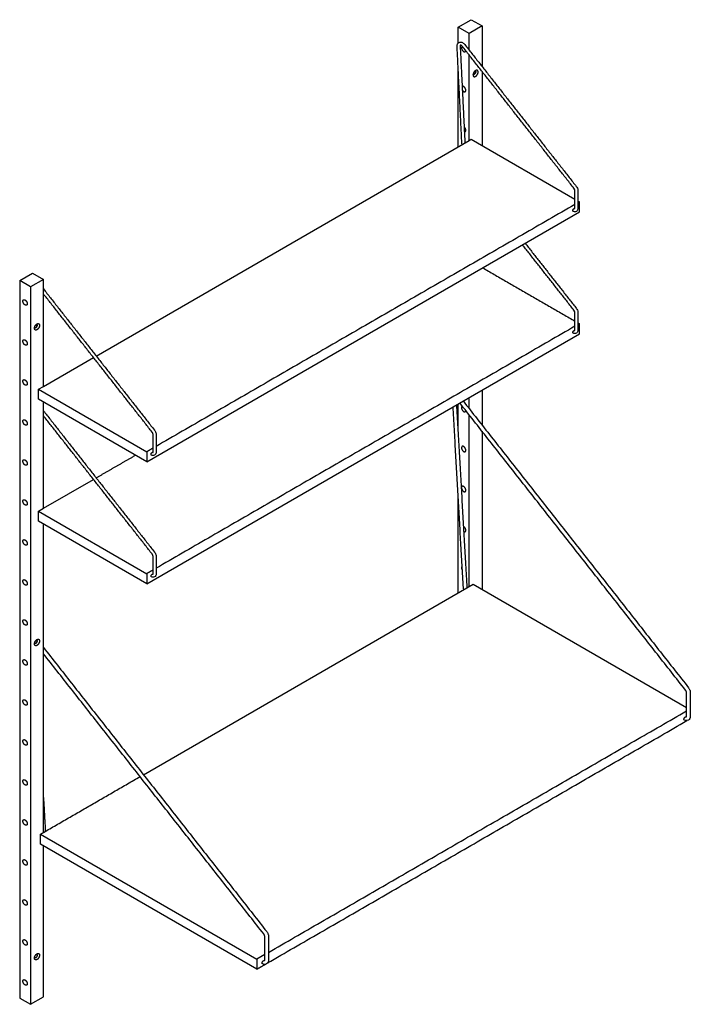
# Model space of a CAD drawing. Header units: millimetres. Extents: x -2231 to 2230, y -647 to 647.
# Tile 1 of 3: x -2231 to -1354, y -639 to 647. Entities that reach past the tile are written whole.
import ezdxf

# ---------------------------------------------------------------- set-up
doc = ezdxf.new("R2010")
doc.units = ezdxf.units.MM
doc.layers.add('Défaut', color=7, linetype='Continuous', true_color=0x000000)

msp = doc.modelspace()

# ---------------------------------------------------------------- linework, layer by layer
at = {"layer": 'Défaut', "lineweight": -3}
for points in [[(-1625.9, 639.1), (-1642.9, 629.3), (-1657.1, 637.5), (-1640.1, 647.3), (-1625.9, 639.1), (-1625.9, 586.1)], [(-2130.5, 207.9), (-1642.9, 489.4), (-1640.2, 491), (-1504.6, 412.7)], [(-2205.9, 164.4), (-2064.4, 82.7), (-2064.4, 69.7), (-1498.7, 396.3), (-1498.7, 409.3), (-1500.6, 408.2)], [(-2230.5, 306.4), (-2213.6, 316.2), (-2199.4, 308), (-2216.4, 298.2), (-2230.5, 306.4), (-2230.5, -630.9), (-2216.4, -639.1), (-2199.4, -629.3), (-2199.4, -432.1)], [(-2205.9, 5.2), (-2064.4, -76.5), (-2064.4, -89.6), (-1498.7, 237), (-1498.7, 250.1), (-1500.6, 249)], [(-2064.4, 69.7), (-2205.9, 151.3), (-2205.9, 164.4), (-2199.4, 168.1), (-2134, 205.9)], [(-2064.4, -89.6), (-2205.9, -7.9), (-2205.9, 5.2), (-2199.4, 8.9), (-2134, 46.6)], [(-2068.7, -339.1), (-1637.6, -90.2), (-1358.7, -251.3)], [(-1910.2, -574.2), (-1920.5, -580.1), (-1920.5, -593.2), (-2203.3, -429.9), (-2203.3, -416.8), (-1920.5, -580.1)]]:
    msp.add_lwpolyline(points, dxfattribs=at)
for points, degree in [([(-1657.1, 617.1), (-1657.1, 627.3), (-1657.1, 637.5)], 2), ([(-1642.9, 607.6), (-1642.9, 618.5), (-1642.9, 629.3)], 2), ([(-1658.6, 612.7), (-1658.6, 612.9), (-1658.6, 613), (-1658.6, 613.1)], 3), ([(-1652.4, 485.9), (-1655.5, 549.3), (-1658.6, 612.7)], 2), ([(-1654.6, 613.1), (-1654.6, 613.1), (-1654.6, 613), (-1654.6, 612.9)], 3), ([(-1654.6, 612.9), (-1651.5, 549.6), (-1648.4, 486.2)], 2), ([(-1505.9, 427), (-1578.8, 519.7), (-1651.7, 612.4)], 2), ([(-1648.6, 614.9), (-1575.7, 522.2), (-1502.8, 429.5)], 2), ([(-1642.9, 489.4), (-1642.9, 545.3), (-1642.9, 601.2)], 2), ([(-1657.1, 481.2), (-1657.1, 531.3), (-1657.1, 581.4)], 2), ([(-1635.1, 580.4), (-1635, 580.4), (-1634.9, 580.4)], 2), ([(-1625.9, 579.6), (-1625.9, 531.2), (-1625.9, 482.8)], 2), ([(-1637.7, 575.9), (-1637.6, 575.9), (-1637.5, 575.8)], 2), ([(-1652.1, 484.1), (-1652.3, 484.7), (-1652.4, 485.3), (-1652.4, 485.9)], 3), ([(-1504.6, 400.9), (-1504.6, 412.3), (-1504.6, 423.8)], 2), ([(-1500.6, 423.8), (-1500.6, 412.3), (-1500.6, 400.9)], 2), ([(-1504.6, 405.9), (-1778.4, 247.9), (-2052.2, 89.8)], 2), ([(-1504.7, 400.4), (-1504.7, 400.5), (-1504.6, 400.7), (-1504.6, 400.9)], 3), ([(-1500.6, 410.4), (-1499.7, 409.9), (-1498.7, 409.3)], 2), ([(-1505.9, 267.8), (-1539.5, 310.5), (-1573.2, 353.3)], 2), ([(-1569.7, 355.3), (-1536.2, 312.8), (-1502.8, 270.3)], 2), ([(-1625.3, 323.2), (-1565, 288.3), (-1504.6, 253.5)], 2), ([(-2216.4, 298.2), (-2216.4, -170.4), (-2216.4, -639.1)], 2), ([(-2199.4, 168.1), (-2199.4, 238.1), (-2199.4, 308)], 2), ([(-2199.4, 295.5), (-2126.9, 203.3), (-2054.3, 111.1)], 2), ([(-2057.5, 108.6), (-2128.4, 198.8), (-2199.4, 289)], 2), ([(-1504.6, 241.7), (-1504.6, 253.1), (-1504.6, 264.6)], 2), ([(-1500.6, 264.6), (-1500.6, 253.1), (-1500.6, 241.7)], 2), ([(-2210.9, 244.7), (-2211, 244.8), (-2211.1, 244.8)], 2), ([(-2208.5, 249.3), (-2208.4, 249.3), (-2208.3, 249.2)], 2), ([(-1504.6, 246.7), (-1778.4, 88.6), (-2052.2, -69.4)], 2), ([(-1500.6, 251.2), (-1499.7, 250.7), (-1498.7, 250.1)], 2), ([(-1504.7, 241.2), (-1504.7, 241.3), (-1504.6, 241.5), (-1504.6, 241.7)], 3), ([(-1625.9, 163.6), (-1625.9, 140.6), (-1625.9, 117.6)], 2), ([(-2199.4, 8.9), (-2199.4, 78.2), (-2199.4, 147.6)], 2), ([(-1650.4, -94.9), (-1657.1, 23.4), (-1663.9, 141.7)], 2), ([(-1645.4, -94.6), (-1652.2, 24.9), (-1659, 144.5)], 2), ([(-1657.1, 110.3), (-1657.1, 128), (-1657.1, 145.6)], 2), ([(-1359.9, -228.7), (-1507.5, -41), (-1655.2, 146.7)], 2), ([(-1650.8, 149.2), (-1503.4, -38.2), (-1355.9, -225.6)], 2), ([(-1642.9, 139.2), (-1642.9, 146.5), (-1642.9, 153.8)], 2), ([(-2199.4, 136.3), (-2126.9, 44.1), (-2054.3, -48.2)], 2), ([(-2057.5, -50.6), (-2128.4, 39.6), (-2199.4, 129.8)], 2), ([(-1642.9, -93.3), (-1642.9, 18.9), (-1642.9, 131.1)], 2), ([(-2056.2, 82.5), (-2056.2, 93.9), (-2056.2, 105.3)], 2), ([(-2052.2, 105.3), (-2052.2, 93.9), (-2052.2, 82.5)], 2), ([(-1625.9, 109.5), (-1625.9, 6.3), (-1625.9, -96.9)], 2), ([(-2130.5, 48.7), (-2104.9, 63.5), (-2079.3, 78.2)], 2), ([(-2056.2, 87.5), (-2060.3, 85.1), (-2064.4, 82.7)], 2), ([(-2056.2, 82), (-2056.2, 82.1), (-2056.2, 82.2), (-2056.2, 82.5)], 3), ([(-2056.2, 82), (-2056.2, 82), (-2056.2, 82), (-2056.2, 82)], 3), ([(-1657.1, -101.4), (-1657.1, -39.4), (-1657.1, 22.6)], 2), ([(-2199.4, -414.6), (-2199.4, -213.1), (-2199.4, -11.6)], 2), ([(-2056.2, -76.7), (-2056.2, -65.3), (-2056.2, -53.9)], 2), ([(-2052.2, -53.9), (-2052.2, -65.3), (-2052.2, -76.7)], 2), ([(-2056.2, -71.7), (-2060.3, -74.1), (-2064.4, -76.5)], 2), ([(-2056.2, -77.2), (-2056.2, -77.1), (-2056.2, -77), (-2056.2, -76.7)], 3), ([(-2056.2, -77.2), (-2056.2, -77.2), (-2056.2, -77.2), (-2056.2, -77.2)], 3), ([(-2208.5, -163), (-2208.4, -163), (-2208.3, -163.1)], 2), ([(-2210.9, -167.6), (-2211, -167.6), (-2211.1, -167.5)], 2), ([(-2199.4, -173), (-2053.4, -358.5), (-1907.5, -544.1)], 2), ([(-1911.4, -547.2), (-2055.4, -364.1), (-2199.4, -181.1)], 2), ([(-1358.7, -262.9), (-1358.7, -247.3), (-1358.7, -231.7)], 2), ([(-1353.7, -231.7), (-1353.7, -247.3), (-1353.7, -262.9)], 2), ([(-1905.2, -571.3), (-1632, -413.5), (-1358.7, -255.8)], 2), ([(-1906.3, -585), (-1632.2, -426.8), (-1358.2, -268.5)], 2), ([(-1358.8, -263.5), (-1358.7, -263.4), (-1358.7, -263.2), (-1358.7, -262.9)], 3), ([(-2203.3, -416.8), (-2138.2, -379.2), (-2073.1, -341.6)], 2), ([(-2199.4, -369.1), (-2198.2, -391.1), (-2196.9, -413.1)], 2), ([(-1910.2, -581.3), (-1910.2, -565.7), (-1910.2, -550.1)], 2), ([(-1905.2, -550.1), (-1905.2, -565.7), (-1905.2, -581.3)], 2), ([(-2210.9, -578.3), (-2211, -578.3), (-2211.1, -578.2)], 2), ([(-2208.7, -573.6), (-2208.5, -573.7), (-2208.3, -573.8)], 2), ([(-1920.5, -593.2), (-1915.1, -590.1), (-1909.7, -587)], 2), ([(-1910.3, -582), (-1910.3, -581.8), (-1910.2, -581.6), (-1910.2, -581.3)], 3), ([(-1905.2, -581.3), (-1905.2, -581.3), (-1905.2, -581.3), (-1905.2, -581.3)], 3)]:
    msp.add_open_spline(points, degree=degree, dxfattribs=at)
for points, knots in [([(-1658.6, 613.1), (-1658.6, 614), (-1658.4, 614.8), (-1658.1, 615.5), (-1657.8, 616.4), (-1657.2, 617.1), (-1656.4, 617.6)], [161.324397, 161.324397, 161.324397, 161.324397, 164.247938, 164.247938, 164.247938, 167.676373, 167.676373, 167.676373, 167.676373]), ([(-1656.4, 617.6), (-1655.5, 618.1), (-1654.6, 618.2), (-1653.7, 618.1), (-1652.9, 618), (-1652.1, 617.7), (-1651.4, 617.3), (-1650.3, 616.7), (-1649.4, 615.9), (-1648.6, 614.9)], [167.676373, 167.676373, 167.676373, 167.676373, 171.104881, 171.104881, 171.104881, 174.028485, 174.028485, 174.028485, 178.065081, 178.065081, 178.065081, 178.065081]), ([(-1654.4, 614.1), (-1654.4, 614.1), (-1654.4, 614.2), (-1654.5, 613.8), (-1654.6, 613.5), (-1654.6, 613.1)], [752.778228, 752.778228, 752.778228, 752.778228, 754.779764, 754.779764, 756.532323, 756.532323, 756.532323, 756.532323]), ([(-1651.7, 612.4), (-1652.3, 613), (-1652.8, 613.6), (-1653.4, 613.8), (-1653.7, 614), (-1654, 614.1), (-1654.3, 614.2), (-1654.4, 614.1), (-1654.4, 614.1)], [746.341517, 746.341517, 746.341517, 746.341517, 749.024134, 749.024134, 749.024134, 750.776693, 750.776693, 752.778228, 752.778228, 752.778228, 752.778228]), ([(-1504.6, 423.8), (-1504.6, 424.4), (-1504.9, 425.4), (-1505.4, 426.3), (-1505.6, 426.5), (-1505.7, 426.8), (-1505.9, 427)], [501.680178, 501.680178, 501.680178, 501.680178, 504.788749, 504.788749, 504.788749, 505.762784, 505.762784, 505.762784, 505.762784]), ([(-1502.8, 429.5), (-1502.5, 429.1), (-1502.2, 428.7), (-1501.9, 428.3), (-1501.1, 426.8), (-1500.6, 425.3), (-1500.6, 423.8)], [418.643815, 418.643815, 418.643815, 418.643815, 420.173665, 420.173665, 420.173665, 425.18679, 425.18679, 425.18679, 425.18679]), ([(-1500.6, 400.9), (-1500.6, 400.2), (-1500.8, 399.4), (-1501, 398.8), (-1501.4, 398), (-1501.9, 397.3), (-1502.7, 396.9)], [453.18679, 453.18679, 453.18679, 453.18679, 455.739341, 455.739341, 455.739341, 458.77849, 458.77849, 458.77849, 458.77849]), ([(-1502.7, 396.9), (-1503.4, 396.5), (-1504.3, 396.3), (-1505.1, 396.4), (-1505.6, 396.5), (-1506.1, 396.6), (-1506.6, 396.8)], [458.77849, 458.77849, 458.77849, 458.77849, 461.818292, 461.818292, 461.818292, 463.643872, 463.643872, 463.643872, 463.643872]), ([(-1502.8, 270.3), (-1502.5, 269.9), (-1502.2, 269.5), (-1501.9, 269), (-1501.1, 267.6), (-1500.6, 266), (-1500.6, 264.6)], [266.755796, 266.755796, 266.755796, 266.755796, 268.285646, 268.285646, 268.285646, 273.298771, 273.298771, 273.298771, 273.298771]), ([(-1504.6, 264.6), (-1504.6, 265.2), (-1504.9, 266.2), (-1505.4, 267), (-1505.6, 267.3), (-1505.7, 267.6), (-1505.9, 267.8)], [349.794343, 349.794343, 349.794343, 349.794343, 352.902914, 352.902914, 352.902914, 353.876949, 353.876949, 353.876949, 353.876949]), ([(-1502.7, 237.7), (-1503.4, 237.2), (-1504.3, 237.1), (-1505.1, 237.2), (-1505.6, 237.3), (-1506.1, 237.4), (-1506.6, 237.6)], [306.890471, 306.890471, 306.890471, 306.890471, 309.930646, 309.930646, 309.930646, 311.755853, 311.755853, 311.755853, 311.755853]), ([(-1500.6, 241.7), (-1500.6, 240.9), (-1500.8, 240.2), (-1501, 239.5), (-1501.4, 238.8), (-1501.9, 238.1), (-1502.7, 237.7)], [301.298771, 301.298771, 301.298771, 301.298771, 303.851322, 303.851322, 303.851322, 306.890471, 306.890471, 306.890471, 306.890471]), ([(-2056.2, 105.3), (-2056.2, 106), (-2056.4, 107), (-2056.9, 107.8), (-2057.1, 108.1), (-2057.3, 108.4), (-2057.5, 108.6)], [349.788341, 349.788341, 349.788341, 349.788341, 352.896911, 352.896911, 352.896911, 353.870947, 353.870947, 353.870947, 353.870947]), ([(-2054.3, 111.1), (-2054, 110.7), (-2053.7, 110.3), (-2053.5, 109.8), (-2052.6, 108.4), (-2052.2, 106.8), (-2052.2, 105.3)], [266.755796, 266.755796, 266.755796, 266.755796, 268.285646, 268.285646, 268.285646, 273.298771, 273.298771, 273.298771, 273.298771]), ([(-2054.2, 78.5), (-2055, 78), (-2055.8, 77.9), (-2056.6, 78), (-2057.2, 78), (-2057.7, 78.2), (-2058.1, 78.4)], [306.890471, 306.890471, 306.890471, 306.890471, 309.92962, 309.92962, 309.92962, 311.755853, 311.755853, 311.755853, 311.755853]), ([(-2052.2, 82.5), (-2052.2, 81.7), (-2052.3, 81), (-2052.6, 80.3), (-2052.9, 79.5), (-2053.5, 78.9), (-2054.2, 78.5)], [301.298771, 301.298771, 301.298771, 301.298771, 303.851322, 303.851322, 303.851322, 306.890471, 306.890471, 306.890471, 306.890471]), ([(-2056.2, -53.9), (-2056.2, -53.2), (-2056.4, -52.3), (-2056.9, -51.4), (-2057.1, -51.1), (-2057.3, -50.9), (-2057.5, -50.6)], [349.788966, 349.788966, 349.788966, 349.788966, 352.897536, 352.897536, 352.897536, 353.871572, 353.871572, 353.871572, 353.871572]), ([(-2054.3, -48.2), (-2054, -48.5), (-2053.7, -49), (-2053.5, -49.4), (-2052.6, -50.8), (-2052.2, -52.4), (-2052.2, -53.9)], [266.755796, 266.755796, 266.755796, 266.755796, 268.285646, 268.285646, 268.285646, 273.298771, 273.298771, 273.298771, 273.298771]), ([(-2052.2, -76.7), (-2052.2, -77.5), (-2052.3, -78.2), (-2052.6, -78.9), (-2052.9, -79.7), (-2053.5, -80.3), (-2054.2, -80.8)], [301.298771, 301.298771, 301.298771, 301.298771, 303.851322, 303.851322, 303.851322, 306.890471, 306.890471, 306.890471, 306.890471]), ([(-2054.2, -80.8), (-2055, -81.2), (-2055.8, -81.3), (-2056.6, -81.2), (-2057.2, -81.2), (-2057.7, -81), (-2058.1, -80.8)], [306.890471, 306.890471, 306.890471, 306.890471, 309.929727, 309.929727, 309.929727, 311.755853, 311.755853, 311.755853, 311.755853]), ([(-1649.9, -97.3), (-1649.9, -97.2), (-1649.9, -97.2), (-1649.9, -97.2), (-1650.2, -96.4), (-1650.3, -95.7), (-1650.4, -94.9)], [7.345643, 7.345643, 7.345643, 7.345643, 7.490226, 7.490226, 7.490226, 9.902625, 9.902625, 9.902625, 9.902625]), ([(-1358.7, -231.7), (-1358.7, -231.5), (-1358.7, -231.3), (-1358.8, -231.1), (-1358.8, -230.8), (-1358.9, -230.6), (-1359, -230.3), (-1359.1, -230), (-1359.2, -229.7), (-1359.4, -229.5), (-1359.5, -229.2), (-1359.7, -228.9), (-1359.9, -228.7)], [645.482983, 645.482983, 645.482983, 645.482983, 646.367016, 646.367016, 646.367016, 647.291751, 647.291751, 647.291751, 648.225399, 648.225399, 648.225399, 649.128248, 649.128248, 649.128248, 649.128248]), ([(-1355.9, -225.6), (-1355.6, -226.1), (-1355.3, -226.5), (-1355, -227), (-1354.7, -227.5), (-1354.5, -228), (-1354.3, -228.5), (-1354.1, -229), (-1354, -229.6), (-1353.8, -230.1), (-1353.7, -230.6), (-1353.7, -231.1), (-1353.7, -231.7)], [541.721272, 541.721272, 541.721272, 541.721272, 543.358168, 543.358168, 543.358168, 545.052322, 545.052322, 545.052322, 546.769767, 546.769767, 546.769767, 548.47938, 548.47938, 548.47938, 548.47938]), ([(-1356.2, -267.9), (-1357.2, -268.5), (-1358.2, -268.6), (-1359.3, -268.5), (-1359.9, -268.4), (-1360.5, -268.3), (-1361.1, -268)], [592.327784, 592.327784, 592.327784, 592.327784, 595.36704, 595.36704, 595.36704, 597.193166, 597.193166, 597.193166, 597.193166]), ([(-1353.7, -262.9), (-1353.7, -263.8), (-1353.8, -264.8), (-1354.2, -265.6), (-1354.6, -266.6), (-1355.3, -267.4), (-1356.2, -267.9)], [586.736085, 586.736085, 586.736085, 586.736085, 589.288635, 589.288635, 589.288635, 592.327784, 592.327784, 592.327784, 592.327784]), ([(-1910.2, -550.1), (-1910.2, -549.9), (-1910.2, -549.7), (-1910.3, -549.5), (-1910.3, -549.3), (-1910.4, -549), (-1910.5, -548.7), (-1910.6, -548.4), (-1910.8, -548.2), (-1910.9, -547.9), (-1911.1, -547.6), (-1911.2, -547.4), (-1911.4, -547.2)], [645.482983, 645.482983, 645.482983, 645.482983, 646.367016, 646.367016, 646.367016, 647.291751, 647.291751, 647.291751, 648.225399, 648.225399, 648.225399, 649.128248, 649.128248, 649.128248, 649.128248]), ([(-1907.5, -544.1), (-1907.1, -544.5), (-1906.8, -544.9), (-1906.6, -545.4), (-1906.3, -545.9), (-1906.1, -546.4), (-1905.9, -546.9), (-1905.7, -547.5), (-1905.5, -548), (-1905.4, -548.5), (-1905.3, -549.1), (-1905.2, -549.6), (-1905.2, -550.1)], [541.721272, 541.721272, 541.721272, 541.721272, 543.358168, 543.358168, 543.358168, 545.052322, 545.052322, 545.052322, 546.769767, 546.769767, 546.769767, 548.47938, 548.47938, 548.47938, 548.47938]), ([(-2210.9, -578.3), (-2210.9, -578.3), (-2210.9, -578.3), (-2210.9, -578.3), (-2211, -578.2), (-2211.1, -578.2), (-2211.1, -578.1), (-2211.1, -578.1), (-2211.1, -578.1), (-2211.1, -578.1)], [5.9835745, 5.9835745, 5.9835745, 5.9835745, 6.1503368, 6.1503368, 6.1503368, 6.5337026, 6.5337026, 6.5337026, 6.5948216, 6.5948216, 6.5948216, 6.5948216]), ([(-2209.5, -578.2), (-2209.7, -578.4), (-2209.9, -578.4), (-2210.3, -578.5), (-2210.5, -578.5), (-2210.7, -578.4), (-2210.8, -578.4), (-2210.8, -578.4), (-2210.8, -578.4), (-2210.8, -578.4), (-2210.8, -578.3), (-2210.9, -578.3)], [3.932188, 3.932188, 3.932188, 3.932188, 4.813686, 4.813686, 5.709745, 5.709745, 5.709745, 5.942697, 5.942697, 5.942697, 5.983574, 5.983574, 5.983574, 5.983574]), ([(-2207.8, -575.1), (-2207.8, -575.2), (-2207.8, -575.3), (-2207.8, -575.4), (-2207.8, -575.6), (-2207.9, -575.8), (-2207.9, -576), (-2208, -576.2), (-2208.1, -576.4), (-2208.2, -576.6), (-2208.2, -576.6), (-2208.2, -576.7), (-2208.2, -576.7), (-2208.2, -576.7), (-2208.2, -576.8), (-2208.3, -576.9), (-2208.4, -577), (-2208.5, -577.2), (-2208.6, -577.3), (-2208.8, -577.7), (-2209.2, -578), (-2209.5, -578.2), (-2209.5, -578.2), (-2209.5, -578.2), (-2209.5, -578.2)], [0, 0, 0, 0, 0.339548, 0.339548, 0.339548, 0.95012, 0.95012, 0.95012, 1.622447, 1.622447, 1.622447, 1.682017, 1.682017, 1.682017, 1.910354, 1.910354, 1.910354, 2.446947, 2.446947, 2.446947, 3.917625, 3.917625, 3.917625, 3.932188, 3.932188, 3.932188, 3.932188]), ([(-1907.8, -586.4), (-1908.7, -586.9), (-1909.8, -587.1), (-1910.8, -587), (-1911.5, -586.9), (-1912.1, -586.7), (-1912.7, -586.4)], [592.327784, 592.327784, 592.327784, 592.327784, 595.36704, 595.36704, 595.36704, 597.193166, 597.193166, 597.193166, 597.193166]), ([(-1905.2, -581.3), (-1905.2, -582.3), (-1905.4, -583.2), (-1905.7, -584), (-1906.2, -585), (-1906.8, -585.8), (-1907.8, -586.4)], [586.736085, 586.736085, 586.736085, 586.736085, 589.288635, 589.288635, 589.288635, 592.327784, 592.327784, 592.327784, 592.327784])]:
    msp.add_open_spline(points, degree=3, knots=knots, dxfattribs=at)
for points, weights in [([(-1652, 612.4), (-1652.8, 611.9), (-1652.8, 610.5)], [0.853553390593, 0.853553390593, 1]), ([(-1651.8, 612.5), (-1651.9, 612.4), (-1652, 612.4)], [0.855224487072, 0.853553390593, 0.853553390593]), ([(-1648, 605.4), (-1647.4, 605.8), (-1647.2, 606.6)], [0.853553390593, 0.853553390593, 0.92890787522]), ([(-1636.2, 575.9), (-1634.3, 577), (-1634.3, 579.1)], [1, 0.707106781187, 1]), ([(-1635.1, 580.4), (-1635, 580.4), (-1634.9, 580.3)], [0.859801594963, 0.853408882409, 0.853556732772]), ([(-1631.1, 579), (-1631.1, 581.2), (-1632.8, 581.3)], [1, 0.867048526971, 1]), ([(-1637.7, 576), (-1637.6, 575.9), (-1637.5, 575.8)], [0.954438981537, 0.972843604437, 1]), ([(-1637.5, 575.8), (-1636.9, 575.5), (-1636.2, 575.9)], [1, 0.923879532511, 1]), ([(-1652, 560.1), (-1652, 560.1), (-1652, 560.1)], [0.853553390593, 0.853553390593, 0.853589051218]), ([(-1648, 553.2), (-1647.2, 553.7), (-1647.2, 555)], [0.853553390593, 0.853553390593, 1]), ([(-1647.2, 502.8), (-1647.2, 505.5), (-1649.4, 507.3)], [1, 0.745716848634, 0.932959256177]), ([(-1648, 500.9), (-1647.2, 501.4), (-1647.2, 502.8)], [0.853553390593, 0.853553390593, 1]), ([(-1649.1, 500.8), (-1648.5, 500.7), (-1648, 500.9)], [0.903944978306, 0.853553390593, 0.853553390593]), ([(-1506.8, 396.9), (-1507.3, 397.2), (-1507.3, 397.9)], [0.853553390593, 0.853553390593, 1]), ([(-1506.6, 396.8), (-1506.7, 396.9), (-1506.8, 396.9)], [0.863383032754, 0.853553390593, 0.853553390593]), ([(-2226.3, 279.5), (-2226.3, 280.8), (-2225.5, 281.3)], [1, 0.853553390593, 0.853553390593]), ([(-2220.6, 276.2), (-2220.6, 274.8), (-2221.5, 274.4)], [1, 0.853553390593, 0.853553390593]), ([(-2210.9, 244.7), (-2211, 244.8), (-2211.1, 244.9)], [1, 0.983485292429, 0.974136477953]), ([(-2209.6, 244.9), (-2210.4, 244.4), (-2210.9, 244.7)], [1, 0.923879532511, 1]), ([(-2208.6, 249.3), (-2208.4, 249.3), (-2208.3, 249.2)], [0.97349155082, 0.982907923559, 1]), ([(-2210.7, 242.4), (-2211.2, 243.1), (-2211.2, 244.1)], [1, 0.965393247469, 1]), ([(-1506.8, 237.7), (-1507.3, 238), (-1507.3, 238.7)], [0.853553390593, 0.853553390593, 1]), ([(-1506.6, 237.6), (-1506.7, 237.7), (-1506.8, 237.7)], [0.863423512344, 0.853553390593, 0.853553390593]), ([(-2226.3, 227.2), (-2226.3, 228.6), (-2225.5, 229)], [1, 0.853553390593, 0.853553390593]), ([(-2220.6, 223.9), (-2220.6, 222.6), (-2221.5, 222.1)], [1, 0.853553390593, 0.853553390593]), ([(-2226.3, 174.9), (-2226.3, 176.3), (-2225.5, 176.8)], [1, 0.853553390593, 0.853553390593]), ([(-2220.6, 171.7), (-2220.6, 170.3), (-2221.5, 169.8)], [1, 0.853553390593, 0.853553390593]), ([(-1652, 142.1), (-1652.8, 141.6), (-1652.8, 140.2)], [0.853553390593, 0.853553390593, 1]), ([(-1651.7, 142.2), (-1651.8, 142.2), (-1652, 142.1)], [0.858426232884, 0.853553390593, 0.853553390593]), ([(-1648, 135.1), (-1647.3, 135.5), (-1647.2, 136.5)], [0.853553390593, 0.853553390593, 0.946770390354]), ([(-2226.3, 122.7), (-2226.3, 124), (-2225.5, 124.5)], [1, 0.853553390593, 0.853553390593]), ([(-2220.6, 119.4), (-2220.6, 118.1), (-2221.5, 117.6)], [1, 0.853553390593, 0.853553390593]), ([(-2058.4, 78.5), (-2058.8, 78.7), (-2058.8, 79.4)], [0.853553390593, 0.853553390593, 1]), ([(-2058.1, 78.4), (-2058.3, 78.4), (-2058.4, 78.5)], [0.863312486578, 0.853553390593, 0.853553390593]), ([(-1650, 89.6), (-1651.2, 90.3), (-1652, 89.8)], [1, 0.853553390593, 0.853553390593]), ([(-1650, 83.1), (-1648.8, 82.4), (-1648, 82.9)], [1, 0.853553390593, 0.853553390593]), ([(-2226.3, 70.4), (-2226.3, 71.8), (-2225.5, 72.3)], [1, 0.853553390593, 0.853553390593]), ([(-2220.6, 67.2), (-2220.6, 65.8), (-2221.5, 65.3)], [1, 0.853553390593, 0.853553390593]), ([(-1652, 37.6), (-1652.8, 37.1), (-1652.8, 35.9)], [0.853553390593, 0.853553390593, 0.977643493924]), ([(-1652.8, 35.1), (-1652.3, 32.2), (-1650, 30.8)], [0.933298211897, 0.745486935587, 1]), ([(-1650, 37.4), (-1651.2, 38), (-1652, 37.6)], [1, 0.853553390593, 0.853553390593]), ([(-1650, 30.8), (-1648.8, 30.2), (-1648, 30.6)], [1, 0.853553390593, 0.853553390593]), ([(-2226.3, 18.2), (-2226.3, 19.5), (-2225.5, 20)], [1, 0.853553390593, 0.853553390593]), ([(-2220.6, 14.9), (-2220.6, 13.6), (-2221.5, 13.1)], [1, 0.853553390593, 0.853553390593]), ([(-1649.5, -21.6), (-1648.6, -22), (-1648, -21.6)], [0.941101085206, 0.853553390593, 0.853553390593]), ([(-2226.3, -34.1), (-2226.3, -32.7), (-2225.5, -32.2)], [1, 0.853553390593, 0.853553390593]), ([(-2220.6, -37.3), (-2220.6, -38.7), (-2221.5, -39.2)], [1, 0.853553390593, 0.853553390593]), ([(-1651.9, -66.9), (-1652, -66.9), (-1652, -66.9)], [0.853636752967, 0.853553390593, 0.853553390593]), ([(-2226.3, -86.3), (-2226.3, -85), (-2225.5, -84.5)], [1, 0.853553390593, 0.853553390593]), ([(-2220.6, -89.6), (-2220.6, -91), (-2221.5, -91.4)], [1, 0.853553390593, 0.853553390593]), ([(-2058.4, -80.7), (-2058.8, -80.5), (-2058.8, -79.8)], [0.853553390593, 0.853553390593, 1]), ([(-2058.1, -80.8), (-2058.3, -80.8), (-2058.4, -80.7)], [0.863324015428, 0.853553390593, 0.853553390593]), ([(-1645.4, -94.7), (-1645.4, -94.7), (-1645.4, -94.6)], [0.99383428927, 0.996792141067, 1]), ([(-2226.3, -138.6), (-2226.3, -137.2), (-2225.5, -136.8)], [1, 0.853553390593, 0.853553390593]), ([(-2220.6, -141.9), (-2220.6, -143.2), (-2221.5, -143.7)], [1, 0.853553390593, 0.853553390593]), ([(-2208.6, -163), (-2208.4, -163), (-2208.3, -163.1)], [0.97349155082, 0.982907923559, 1]), ([(-2210.7, -169.9), (-2211.2, -169.3), (-2211.2, -168.3)], [1, 0.96539324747, 1]), ([(-2210.9, -167.6), (-2211, -167.5), (-2211.1, -167.5)], [1, 0.983485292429, 0.974136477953]), ([(-2209.6, -167.5), (-2210.4, -167.9), (-2210.9, -167.6)], [1, 0.923879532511, 1]), ([(-2226.3, -190.8), (-2226.3, -189.5), (-2225.5, -189)], [1, 0.853553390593, 0.853553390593]), ([(-2220.6, -194.1), (-2220.6, -195.5), (-2221.5, -195.9)], [1, 0.853553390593, 0.853553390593]), ([(-2225.5, -241.3), (-2224.6, -240.8), (-2223.5, -241.5)], [0.853553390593, 0.853553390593, 1]), ([(-2221.5, -248.2), (-2222.3, -248.7), (-2223.5, -248)], [0.853553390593, 0.853553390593, 1]), ([(-1361.4, -267.9), (-1362, -267.6), (-1362, -266.7)], [0.853553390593, 0.853553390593, 1]), ([(-1361.1, -268), (-1361.3, -268), (-1361.4, -267.9)], [0.863324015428, 0.853553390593, 0.853553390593]), ([(-2225.5, -293.5), (-2224.6, -293), (-2223.5, -293.7)], [0.853553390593, 0.853553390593, 1]), ([(-2221.5, -300.5), (-2222.3, -300.9), (-2223.5, -300.3)], [0.853553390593, 0.853553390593, 1]), ([(-2225.5, -345.8), (-2224.6, -345.3), (-2223.5, -346)], [0.853553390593, 0.853553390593, 1]), ([(-2221.5, -352.7), (-2222.3, -353.2), (-2223.5, -352.5)], [0.853553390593, 0.853553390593, 1]), ([(-2225.5, -398), (-2224.6, -397.6), (-2223.5, -398.2)], [0.853553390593, 0.853553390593, 1]), ([(-2221.5, -405), (-2222.3, -405.4), (-2223.5, -404.8)], [0.853553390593, 0.853553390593, 1]), ([(-2199.4, -414.6), (-2199.4, -414.6), (-2199.4, -414.6)], [0.853553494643, 0.853552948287, 0.853555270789]), ([(-2196.9, -413.1), (-2196.9, -413.1), (-2196.9, -413.1)], [1, 0.996926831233, 0.994083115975]), ([(-2226.3, -452.1), (-2226.3, -450.8), (-2225.5, -450.3)], [1, 0.853553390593, 0.853553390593]), ([(-2220.6, -455.4), (-2220.6, -456.7), (-2221.5, -457.2)], [1, 0.853553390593, 0.853553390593]), ([(-2226.3, -504.4), (-2226.3, -503), (-2225.5, -502.6)], [1, 0.853553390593, 0.853553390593]), ([(-2220.6, -507.6), (-2220.6, -509), (-2221.5, -509.5)], [1, 0.853553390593, 0.853553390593]), ([(-2226.3, -556.6), (-2226.3, -555.3), (-2225.5, -554.8)], [1, 0.853553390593, 0.853553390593]), ([(-2220.6, -559.9), (-2220.6, -561.3), (-2221.5, -561.7)], [1, 0.853553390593, 0.853553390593]), ([(-2210.7, -580.4), (-2211.2, -579.8), (-2211.2, -578.7)], [1, 0.96539324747, 1]), ([(-2208.8, -573.7), (-2208.5, -573.7), (-2208.3, -573.8)], [0.963774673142, 0.970296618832, 1]), ([(-2208.3, -573.8), (-2207.7, -574.1), (-2207.8, -575.1)], [1, 0.9102672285, 1]), ([(-1913, -586.3), (-1913.5, -586), (-1913.5, -585.1)], [0.853553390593, 0.853553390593, 1]), ([(-1912.7, -586.4), (-1912.9, -586.4), (-1913, -586.3)], [0.863324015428, 0.853553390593, 0.853553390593]), ([(-2226.3, -608.9), (-2226.3, -607.5), (-2225.5, -607.1)], [1, 0.853553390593, 0.853553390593]), ([(-2220.6, -612.2), (-2220.6, -613.5), (-2221.5, -614)], [1, 0.853553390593, 0.853553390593])]:
    msp.add_rational_spline(points, weights, degree=2, dxfattribs=at)
for points, weights, knots in [([(-1652.8, 610.5), (-1652.8, 607.3), (-1650, 605.6), (-1648.8, 605), (-1648, 605.4)], [1, 0.707106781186, 1, 0.853553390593, 0.853553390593], [0, 0, 0, 8, 8, 12, 12, 12]), ([(-1632.8, 581.3), (-1635, 581.5), (-1636.8, 578.4), (-1638.6, 575.3), (-1637.3, 573.5)], [1, 0.792103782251, 1, 0.792103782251, 1], [4.865594, 4.865594, 4.865594, 10.990615, 10.990615, 17.115636, 17.115636, 17.115636]), ([(-1634.9, 580.3), (-1634.3, 580), (-1634.3, 579.1), (-1634.3, 577), (-1636.2, 575.9), (-1637.1, 575.4), (-1637.7, 575.9)], [0.853563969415, 0.854798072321, 1, 0.707106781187, 1, 0.823897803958, 0.859558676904], [25.662271, 25.662271, 25.662271, 29.296951, 29.296951, 36.628626, 36.628626, 41.036799, 41.036799, 41.036799]), ([(-1637.3, 573.5), (-1636, 571.7), (-1633.6, 573.9), (-1631.1, 576.1), (-1631.1, 579)], [1, 0.793976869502, 1, 0.793976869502, 1], [17.115636, 17.115636, 17.115636, 23.211972, 23.211972, 29.308307, 29.308307, 29.308307]), ([(-1647.2, 555), (-1647.2, 558.3), (-1650, 559.9), (-1651.2, 560.6), (-1652, 560.1)], [1, 0.707106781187, 1, 0.853553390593, 0.853553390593], [0, 0, 0, 8, 8, 12, 12, 12]), ([(-1651.8, 555.2), (-1651, 554), (-1650, 553.4), (-1648.8, 552.7), (-1648, 553.2)], [0.855755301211, 0.871510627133, 1, 0.853553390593, 0.853553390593], [-11.509521, -11.509521, -11.509521, -8, -8, -4, -4, -4]), ([(-1507.3, 397.9), (-1507.3, 399.5), (-1505.8, 400.4), (-1505.1, 400.8), (-1504.7, 400.4)], [1, 0.707106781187, 1, 0.835988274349, 0.855660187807], [466.226889, 466.226889, 466.226889, 470.326889, 470.326889, 472.62277, 472.62277, 472.62277]), ([(-2221.5, 274.4), (-2222.3, 273.9), (-2223.5, 274.6), (-2226.3, 276.2), (-2226.3, 279.5)], [0.853553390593, 0.853553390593, 1, 0.707106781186, 1], [4, 4, 4, 8, 8, 16, 16, 16]), ([(-2225.5, 281.3), (-2224.6, 281.8), (-2223.5, 281.1), (-2220.6, 279.5), (-2220.6, 276.2)], [0.853553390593, 0.853553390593, 1, 0.707106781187, 1], [20, 20, 20, 24, 24, 32, 32, 32]), ([(-2211.2, 244.1), (-2211.2, 246.3), (-2209.5, 248.3), (-2207.9, 250.4), (-2206.2, 250.2)], [1, 0.865512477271, 1, 0.865512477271, 1], [0, 0, 0, 4.89428, 4.89428, 9.788559, 9.788559, 9.788559]), ([(-2206.2, 250.2), (-2204.8, 250.1), (-2204.6, 248.4), (-2204.4, 246.6), (-2205.6, 244.6), (-2206.7, 242.7), (-2208.3, 242), (-2209.9, 241.3), (-2210.7, 242.4)], [1, 0.897325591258, 1, 0.897325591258, 1, 0.897325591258, 1, 0.897325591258, 1], [-19.519748, -19.519748, -19.519748, -15.255182, -15.255182, -10.990615, -10.990615, -6.726049, -6.726049, -2.461483, -2.461483, -2.461483]), ([(-2209.7, 244.8), (-2209.7, 244.8), (-2209.6, 244.8), (-2207.8, 245.9), (-2207.8, 248), (-2207.8, 249.1), (-2208.5, 249.3)], [0.976967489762, 0.987991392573, 1, 0.707106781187, 1, 0.82400124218, 0.859516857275], [7.026667, 7.026667, 7.026667, 7.327252, 7.327252, 14.658608, 14.658608, 19.064, 19.064, 19.064]), ([(-2208.3, 249.2), (-2207.4, 248.7), (-2207.9, 247.1), (-2208.4, 245.6), (-2209.6, 244.9)], [1, 0.831469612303, 1, 0.831469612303, 1], [2.356194, 2.356194, 2.356194, 3.534292, 3.534292, 4.712389, 4.712389, 4.712389]), ([(-1507.3, 238.7), (-1507.3, 240.3), (-1505.8, 241.2), (-1505.1, 241.6), (-1504.7, 241.2)], [1, 0.707106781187, 1, 0.835988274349, 0.855660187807], [314.341054, 314.341054, 314.341054, 318.441054, 318.441054, 320.736936, 320.736936, 320.736936]), ([(-2221.5, 222.1), (-2222.3, 221.6), (-2223.5, 222.3), (-2226.3, 223.9), (-2226.3, 227.2)], [0.853553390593, 0.853553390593, 1, 0.707106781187, 1], [4, 4, 4, 8, 8, 16, 16, 16]), ([(-2225.5, 229), (-2224.6, 229.5), (-2223.5, 228.8), (-2220.6, 227.2), (-2220.6, 223.9)], [0.853553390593, 0.853553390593, 1, 0.707106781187, 1], [20, 20, 20, 24, 24, 32, 32, 32]), ([(-2221.5, 169.8), (-2222.3, 169.4), (-2223.5, 170), (-2226.3, 171.7), (-2226.3, 174.9)], [0.853553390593, 0.853553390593, 1, 0.707106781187, 1], [4, 4, 4, 8, 8, 16, 16, 16]), ([(-2225.5, 176.8), (-2224.6, 177.3), (-2223.5, 176.6), (-2220.6, 174.9), (-2220.6, 171.7)], [0.853553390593, 0.853553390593, 1, 0.707106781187, 1], [20, 20, 20, 24, 24, 32, 32, 32]), ([(-1652.8, 140.2), (-1652.8, 137), (-1650, 135.3), (-1648.8, 134.7), (-1648, 135.1)], [1, 0.707106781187, 1, 0.853553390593, 0.853553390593], [0, 0, 0, 8, 8, 12, 12, 12]), ([(-2221.5, 117.6), (-2222.3, 117.1), (-2223.5, 117.8), (-2226.3, 119.4), (-2226.3, 122.7)], [0.853553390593, 0.853553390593, 1, 0.707106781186, 1], [4, 4, 4, 8, 8, 16, 16, 16]), ([(-2225.5, 124.5), (-2224.6, 125), (-2223.5, 124.3), (-2220.6, 122.7), (-2220.6, 119.4)], [0.853553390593, 0.853553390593, 1, 0.707106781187, 1], [20, 20, 20, 24, 24, 32, 32, 32]), ([(-2058.8, 79.4), (-2058.8, 81.1), (-2057.4, 81.9), (-2056.7, 82.3), (-2056.2, 82)], [1, 0.707106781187, 1, 0.83598827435, 0.855660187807], [314.335052, 314.335052, 314.335052, 318.435052, 318.435052, 320.730933, 320.730933, 320.730933]), ([(-1652, 89.8), (-1652.8, 89.3), (-1652.8, 88), (-1652.8, 84.7), (-1650, 83.1)], [0.853553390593, 0.853553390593, 1, 0.707106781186, 1], [20, 20, 20, 24, 24, 32, 32, 32]), ([(-1648, 82.9), (-1647.2, 83.4), (-1647.2, 84.7), (-1647.2, 88), (-1650, 89.6)], [0.853553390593, 0.853553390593, 1, 0.707106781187, 1], [4, 4, 4, 8, 8, 16, 16, 16]), ([(-2221.5, 65.3), (-2222.3, 64.9), (-2223.5, 65.5), (-2226.3, 67.2), (-2226.3, 70.4)], [0.853553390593, 0.853553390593, 1, 0.707106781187, 1], [4, 4, 4, 8, 8, 16, 16, 16]), ([(-2225.5, 72.3), (-2224.6, 72.7), (-2223.5, 72.1), (-2220.6, 70.4), (-2220.6, 67.2)], [0.853553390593, 0.853553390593, 1, 0.707106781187, 1], [20, 20, 20, 24, 24, 32, 32, 32]), ([(-1648, 30.6), (-1647.2, 31.1), (-1647.2, 32.5), (-1647.2, 35.7), (-1650, 37.4)], [0.853553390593, 0.853553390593, 1, 0.707106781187, 1], [4, 4, 4, 8, 8, 16, 16, 16]), ([(-2221.5, 13.1), (-2222.3, 12.6), (-2223.5, 13.3), (-2226.3, 14.9), (-2226.3, 18.2)], [0.853553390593, 0.853553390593, 1, 0.707106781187, 1], [4, 4, 4, 8, 8, 16, 16, 16]), ([(-2225.5, 20), (-2224.6, 20.5), (-2223.5, 19.8), (-2220.6, 18.2), (-2220.6, 14.9)], [0.853553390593, 0.853553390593, 1, 0.707106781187, 1], [20, 20, 20, 24, 24, 32, 32, 32]), ([(-1648, -21.6), (-1647.2, -21.1), (-1647.2, -19.8), (-1647.2, -16.6), (-1649.9, -14.9)], [0.853553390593, 0.853553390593, 1, 0.712956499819, 0.988534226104], [-12, -12, -12, -8, -8, -0.159778, -0.159778, -0.159778]), ([(-2221.5, -39.2), (-2222.3, -39.7), (-2223.5, -39), (-2226.3, -37.3), (-2226.3, -34.1)], [0.853553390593, 0.853553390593, 1, 0.707106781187, 1], [4, 4, 4, 8, 8, 16, 16, 16]), ([(-2225.5, -32.2), (-2224.6, -31.8), (-2223.5, -32.4), (-2220.6, -34.1), (-2220.6, -37.3)], [0.853553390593, 0.853553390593, 1, 0.707106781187, 1], [20, 20, 20, 24, 24, 32, 32, 32]), ([(-2058.8, -79.8), (-2058.8, -78.1), (-2057.4, -77.3), (-2056.7, -76.9), (-2056.2, -77.2)], [1, 0.707106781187, 1, 0.83598827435, 0.855660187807], [314.335677, 314.335677, 314.335677, 318.435677, 318.435677, 320.731558, 320.731558, 320.731558]), ([(-1652, -66.9), (-1652.8, -67.4), (-1652.8, -68.8), (-1652.8, -70.4), (-1651.7, -72.1)], [0.853553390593, 0.853553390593, 1, 0.825992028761, 0.858740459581], [-12, -12, -12, -8, -8, -3.247197, -3.247197, -3.247197]), ([(-2221.5, -91.4), (-2222.3, -91.9), (-2223.5, -91.2), (-2226.3, -89.6), (-2226.3, -86.3)], [0.853553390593, 0.853553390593, 1, 0.707106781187, 1], [4, 4, 4, 8, 8, 16, 16, 16]), ([(-2225.5, -84.5), (-2224.6, -84), (-2223.5, -84.7), (-2220.6, -86.3), (-2220.6, -89.6)], [0.853553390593, 0.853553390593, 1, 0.707106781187, 1], [20, 20, 20, 24, 24, 32, 32, 32]), ([(-2221.5, -143.7), (-2222.3, -144.2), (-2223.5, -143.5), (-2226.3, -141.9), (-2226.3, -138.6)], [0.853553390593, 0.853553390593, 1, 0.707106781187, 1], [4, 4, 4, 8, 8, 16, 16, 16]), ([(-2225.5, -136.8), (-2224.6, -136.3), (-2223.5, -137), (-2220.6, -138.6), (-2220.6, -141.9)], [0.853553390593, 0.853553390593, 1, 0.707106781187, 1], [20, 20, 20, 24, 24, 32, 32, 32]), ([(-2211.2, -168.3), (-2211.2, -166), (-2209.5, -164), (-2207.9, -161.9), (-2206.2, -162.1)], [1, 0.865512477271, 1, 0.865512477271, 1], [0, 0, 0, 4.89428, 4.89428, 9.788559, 9.788559, 9.788559]), ([(-2206.2, -162.1), (-2204.8, -162.2), (-2204.6, -164), (-2204.4, -165.7), (-2205.6, -167.7), (-2206.7, -169.7), (-2208.3, -170.4), (-2209.9, -171.1), (-2210.7, -169.9)], [1, 0.897325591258, 1, 0.897325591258, 1, 0.897325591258, 1, 0.897325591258, 1], [-19.519748, -19.519748, -19.519748, -15.255182, -15.255182, -10.990615, -10.990615, -6.726049, -6.726049, -2.461483, -2.461483, -2.461483]), ([(-2209.7, -167.5), (-2209.7, -167.5), (-2209.6, -167.5), (-2207.8, -166.4), (-2207.8, -164.3), (-2207.8, -163.2), (-2208.5, -163)], [0.976967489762, 0.987991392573, 1, 0.707106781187, 1, 0.823794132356, 0.859600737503], [7.026667, 7.026667, 7.026667, 7.327383, 7.327383, 14.661925, 14.661925, 19.074418, 19.074418, 19.074418]), ([(-2208.3, -163.1), (-2207.4, -163.6), (-2207.9, -165.2), (-2208.4, -166.8), (-2209.6, -167.5)], [1, 0.831469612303, 1, 0.831469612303, 1], [2.356194, 2.356194, 2.356194, 3.534292, 3.534292, 4.712389, 4.712389, 4.712389]), ([(-2221.5, -195.9), (-2222.3, -196.4), (-2223.5, -195.7), (-2226.3, -194.1), (-2226.3, -190.8)], [0.853553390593, 0.853553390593, 1, 0.707106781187, 1], [4, 4, 4, 8, 8, 16, 16, 16]), ([(-2225.5, -189), (-2224.6, -188.5), (-2223.5, -189.2), (-2220.6, -190.8), (-2220.6, -194.1)], [0.853553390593, 0.853553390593, 1, 0.707106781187, 1], [20, 20, 20, 24, 24, 32, 32, 32]), ([(-2223.5, -248), (-2226.3, -246.4), (-2226.3, -243.1), (-2226.3, -241.7), (-2225.5, -241.3)], [1, 0.707106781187, 1, 0.853553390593, 0.853553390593], [32, 32, 32, 40, 40, 44, 44, 44]), ([(-2223.5, -241.5), (-2220.6, -243.1), (-2220.6, -246.4), (-2220.6, -247.7), (-2221.5, -248.2)], [1, 0.707106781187, 1, 0.853553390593, 0.853553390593], [16, 16, 16, 24, 24, 28, 28, 28]), ([(-1362, -266.7), (-1362, -264.6), (-1360.2, -263.6), (-1359.3, -263.1), (-1358.8, -263.5)], [1, 0.707106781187, 1, 0.83598827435, 0.855660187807], [599.77299, 599.77299, 599.77299, 603.87299, 603.87299, 606.168872, 606.168872, 606.168872]), ([(-2223.5, -300.3), (-2226.3, -298.6), (-2226.3, -295.4), (-2226.3, -294), (-2225.5, -293.5)], [1, 0.707106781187, 1, 0.853553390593, 0.853553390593], [16, 16, 16, 24, 24, 28, 28, 28]), ([(-2223.5, -293.7), (-2220.6, -295.4), (-2220.6, -298.6), (-2220.6, -300), (-2221.5, -300.5)], [1, 0.707106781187, 1, 0.853553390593, 0.853553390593], [0, 0, 0, 8, 8, 12, 12, 12]), ([(-2223.5, -352.5), (-2226.3, -350.9), (-2226.3, -347.6), (-2226.3, -346.3), (-2225.5, -345.8)], [1, 0.707106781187, 1, 0.853553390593, 0.853553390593], [16, 16, 16, 24, 24, 28, 28, 28]), ([(-2223.5, -346), (-2220.6, -347.6), (-2220.6, -350.9), (-2220.6, -352.2), (-2221.5, -352.7)], [1, 0.707106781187, 1, 0.853553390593, 0.853553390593], [0, 0, 0, 8, 8, 12, 12, 12]), ([(-2223.5, -404.8), (-2226.3, -403.1), (-2226.3, -399.9), (-2226.3, -398.5), (-2225.5, -398)], [1, 0.707106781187, 1, 0.853553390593, 0.853553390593], [16, 16, 16, 24, 24, 28, 28, 28]), ([(-2223.5, -398.2), (-2220.6, -399.9), (-2220.6, -403.1), (-2220.6, -404.5), (-2221.5, -405)], [1, 0.707106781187, 1, 0.853553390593, 0.853553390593], [0, 0, 0, 8, 8, 12, 12, 12]), ([(-2225.5, -450.3), (-2224.6, -449.8), (-2223.5, -450.5), (-2220.6, -452.1), (-2220.6, -455.4)], [0.853553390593, 0.853553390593, 1, 0.707106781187, 1], [20, 20, 20, 24, 24, 32, 32, 32]), ([(-2221.5, -457.2), (-2222.3, -457.7), (-2223.5, -457), (-2226.3, -455.4), (-2226.3, -452.1)], [0.853553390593, 0.853553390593, 1, 0.707106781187, 1], [4, 4, 4, 8, 8, 16, 16, 16]), ([(-2221.5, -509.5), (-2222.3, -510), (-2223.5, -509.3), (-2226.3, -507.6), (-2226.3, -504.4)], [0.853553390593, 0.853553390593, 1, 0.707106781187, 1], [4, 4, 4, 8, 8, 16, 16, 16]), ([(-2225.5, -502.6), (-2224.6, -502.1), (-2223.5, -502.7), (-2220.6, -504.4), (-2220.6, -507.6)], [0.853553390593, 0.853553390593, 1, 0.707106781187, 1], [20, 20, 20, 24, 24, 32, 32, 32]), ([(-2221.5, -561.7), (-2222.3, -562.2), (-2223.5, -561.5), (-2226.3, -559.9), (-2226.3, -556.6)], [0.853553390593, 0.853553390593, 1, 0.707106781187, 1], [4, 4, 4, 8, 8, 16, 16, 16]), ([(-2225.5, -554.8), (-2224.6, -554.3), (-2223.5, -555), (-2220.6, -556.6), (-2220.6, -559.9)], [0.853553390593, 0.853553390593, 1, 0.707106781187, 1], [20, 20, 20, 24, 24, 32, 32, 32]), ([(-2211.2, -578.7), (-2211.2, -576.5), (-2209.5, -574.5), (-2207.9, -572.4), (-2206.2, -572.6)], [1, 0.865512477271, 1, 0.865512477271, 1], [0, 0, 0, 4.89428, 4.89428, 9.788559, 9.788559, 9.788559]), ([(-2206.2, -572.6), (-2204.8, -572.7), (-2204.6, -574.5), (-2204.4, -576.2), (-2205.6, -578.2), (-2206.7, -580.2), (-2208.3, -580.9), (-2209.9, -581.5), (-2210.7, -580.4)], [1, 0.897325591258, 1, 0.897325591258, 1, 0.897325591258, 1, 0.897325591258, 1], [-19.519748, -19.519748, -19.519748, -15.255182, -15.255182, -10.990615, -10.990615, -6.726049, -6.726049, -2.461483, -2.461483, -2.461483]), ([(-2207.8, -575.1), (-2207.7, -574.1), (-2208.2, -573.7), (-2208.3, -573.5), (-2208.5, -573.5)], [1, 0.915827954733, 1, 0.96990871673, 0.961332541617], [3.209929, 3.209929, 3.209929, 7.065016, 7.065016, 8.4432, 8.4432, 8.4432]), ([(-1913.5, -585.1), (-1913.5, -583), (-1911.7, -582), (-1910.8, -581.5), (-1910.3, -582)], [1, 0.707106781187, 1, 0.83598827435, 0.855660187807], [599.77299, 599.77299, 599.77299, 603.87299, 603.87299, 606.168872, 606.168872, 606.168872]), ([(-2221.5, -614), (-2222.3, -614.5), (-2223.5, -613.8), (-2226.3, -612.2), (-2226.3, -608.9)], [0.853553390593, 0.853553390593, 1, 0.707106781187, 1], [4, 4, 4, 8, 8, 16, 16, 16]), ([(-2225.5, -607.1), (-2224.6, -606.6), (-2223.5, -607.3), (-2220.6, -608.9), (-2220.6, -612.2)], [0.853553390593, 0.853553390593, 1, 0.707106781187, 1], [20, 20, 20, 24, 24, 32, 32, 32])]:
    msp.add_rational_spline(points, weights, degree=2, knots=knots, dxfattribs=at)

doc.saveas('drawing.dxf')
